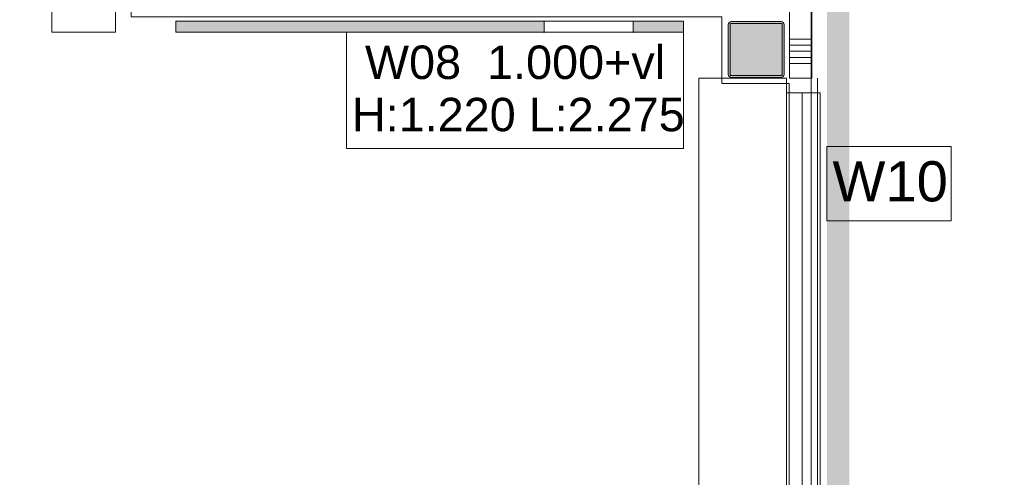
# Model space of a CAD drawing. Header units: millimetres. Extents: x -850 to 154668, y -80343 to 71019.
# Tile 84 of 147: x 5401 to 9812, y 29345 to 31396. Entities that reach past the tile are written whole.
import ezdxf

# ---------------------------------------------------------------- set-up
doc = ezdxf.new("R2010")
doc.units = ezdxf.units.MM
doc.header["$MEASUREMENT"] = 0
for name, color, linetype in [('Info Wandafwerking aanduiding', 7, 'Continuous'), ('New_22 NC Binnenwanden', 7, 'Continuous'), ('New_22 NC Binnenwanden Doorsnede-arcering', 7, 'Continuous'), ('New_22 NC Binnenwanden Ramen', 7, 'Continuous'), ('New_42 Binnenwandafw', 7, 'Continuous'), ('New_42 Binnenwandafw Doorsnede-arcering', 7, 'Continuous'), ('New_42 Binnenwandafw Ramen', 7, 'Continuous'), ('New_Info Wandafwerking aanduiding', 7, 'Continuous'), ('New_Info Wandafwerking aanduiding Doorsnede-arcering', 7, 'Continuous'), ('New_Z Ruimtefuncties Zone omranding', 7, 'Continuous'), ('S-COLS-____-OTLN.RVT S', 7, 'Continuous'), ('S-COLS-____-OTLN.RVT S 2D arcering', 7, 'Continuous')]:
    doc.layers.add(name, color=color, linetype=linetype)
doc.styles.add('GENERATED_STYLE_1', font='arial.ttf')

# ---------------------------------------------------------------- blocks, each defined once
blk = doc.blocks.new('R rechthoekige opening 22_16')
at = {"layer": 'New_42 Binnenwandafw Ramen', "color": 255, "linetype": 'Continuous', "lineweight": 0}
for p, q in [((-200, -57), (200, -57)), ((-200, -107), (-200, -57)), ((200, -107), (200, -57)), ((-200, -107), (200, -107))]:
    blk.add_line(p, q, dxfattribs=at)
for p in [(-200, -107), (200, -107)]:
    blk.add_point(p, dxfattribs=at)
blk = doc.blocks.new('Wall_379_1', base_point=(6100, 31410))
at = {"layer": 'New_42 Binnenwandafw Doorsnede-arcering', "linetype": 'Continuous', "lineweight": 0, "true_color": 0x934451}
for points in [[(6100, 31340), (7750, 31340), (7750, 31390), (6100, 31390)], [(8150, 31340), (8375, 31340), (8375, 31390), (8150, 31390)]]:
    blk.add_hatch(color=15, dxfattribs=at).paths.add_polyline_path(points)
at = {"layer": 'New_42 Binnenwandafw', "color": 15, "linetype": 'Continuous', "lineweight": 0, "true_color": 0x934451}
for p, q in [((7750, 31340), (7750, 31390)), ((8150, 31340), (8150, 31390))]:
    blk.add_line(p, q, dxfattribs=at)
at = {"layer": 'New_42 Binnenwandafw', "color": 15, "linetype": 'Continuous', "lineweight": 0, "true_color": 0x934451, "flags": 128}
for points in [[(7750, 31390), (6100, 31390)], [(6100, 31390), (6100, 31340)], [(8375, 31390), (8150, 31390)], [(8375, 31340), (8375, 31390)], [(6100, 31340), (7750, 31340)], [(8150, 31340), (8375, 31340)]]:
    blk.add_lwpolyline(points, dxfattribs=at)
at = {"layer": 'New_42 Binnenwandafw', "color": 15, "linetype": 'Continuous', "lineweight": 0, "true_color": 0x934451}
for p in [(7750, 31340), (8150, 31340)]:
    blk.add_point(p, dxfattribs=at)
at = {"layer": 'New_42 Binnenwandafw Ramen', "color": 255, "linetype": 'Continuous', "lineweight": 0, "xscale": -1, "zscale": 1000}
blk.add_blockref('R rechthoekige opening 22_16', (7950, 31447), dxfattribs=at)
blk = doc.blocks.new('Column 16[16]_1', base_point=(0.5, 3))
at = {"layer": 'S-COLS-____-OTLN.RVT S 2D arcering', "linetype": 'Continuous', "lineweight": 0, "true_color": 0x778488}
h = blk.add_hatch(color=8, dxfattribs=at)
h.paths.add_polyline_path([(8575.5, 31151), (8576.5, 31146), (8579.3, 31141.8), (8583.5, 31138.9), (8588.5, 31138), (8812.5, 31138), (8817.5, 31138.9), (8821.7, 31141.8), (8824.5, 31146), (8825.5, 31151), (8825.5, 31375), (8824.5, 31379.9), (8821.7, 31384.1), (8817.5, 31387), (8812.5, 31388), (8588.5, 31388), (8583.5, 31387), (8579.3, 31384.1), (8576.5, 31379.9), (8575.5, 31375)])
h.paths.add_polyline_path([(8812.5, 31146), (8588.5, 31146), (8586.6, 31146.3), (8585, 31147.4), (8583.9, 31149), (8583.5, 31151), (8583.5, 31375), (8583.9, 31376.9), (8585, 31378.5), (8586.6, 31379.6), (8588.5, 31380), (8812.5, 31380), (8814.4, 31379.6), (8816.1, 31378.5), (8817.1, 31376.9), (8817.5, 31375), (8817.5, 31151), (8817.1, 31149), (8816.1, 31147.4), (8814.4, 31146.3)], flags=0)
blk.add_hatch(color=8, dxfattribs=at).paths.add_polyline_path([(8812.5, 31380), (8588.5, 31380), (8586.6, 31379.6), (8585, 31378.5), (8583.9, 31376.9), (8583.5, 31375), (8583.5, 31151), (8583.9, 31149), (8585, 31147.4), (8586.6, 31146.3), (8588.5, 31146), (8812.5, 31146), (8814.4, 31146.3), (8816.1, 31147.4), (8817.1, 31149), (8817.5, 31151), (8817.5, 31375), (8817.1, 31376.9), (8816.1, 31378.5), (8814.4, 31379.6)])
at = {"layer": 'S-COLS-____-OTLN.RVT S', "color": 1, "linetype": 'Continuous', "lineweight": 0}
for p, q in [((8576.5, 31379.9), (8575.5, 31375)), ((8575.5, 31375), (8575.5, 31151)), ((8579.3, 31384.1), (8576.5, 31379.9)), ((8583.5, 31387), (8579.3, 31384.1)), ((8588.5, 31388), (8583.5, 31387)), ((8583.5, 31375), (8583.9, 31376.9)), ((8583.5, 31151), (8583.5, 31375)), ((8583.9, 31376.9), (8585, 31378.5)), ((8585, 31378.5), (8586.6, 31379.6)), ((8586.6, 31379.6), (8588.5, 31380)), ((8812.5, 31388), (8588.5, 31388)), ((8588.5, 31380), (8812.5, 31380)), ((8817.5, 31387), (8812.5, 31388)), ((8812.5, 31380), (8814.4, 31379.6)), ((8814.4, 31379.6), (8816.1, 31378.5)), ((8816.1, 31378.5), (8817.1, 31376.9)), ((8817.1, 31376.9), (8817.5, 31375)), ((8821.7, 31384.1), (8817.5, 31387)), ((8817.5, 31375), (8817.5, 31151)), ((8824.5, 31379.9), (8821.7, 31384.1)), ((8825.5, 31375), (8824.5, 31379.9)), ((8825.5, 31151), (8825.5, 31375)), ((8575.5, 31151), (8576.5, 31146)), ((8576.5, 31146), (8579.3, 31141.8)), ((8583.9, 31149), (8583.5, 31151)), ((8585, 31147.4), (8583.9, 31149)), ((8586.6, 31146.3), (8585, 31147.4)), ((8588.5, 31146), (8586.6, 31146.3)), ((8812.5, 31146), (8588.5, 31146)), ((8814.4, 31146.3), (8812.5, 31146)), ((8816.1, 31147.4), (8814.4, 31146.3)), ((8817.1, 31149), (8816.1, 31147.4)), ((8817.5, 31151), (8817.1, 31149)), ((8821.7, 31141.8), (8824.5, 31146)), ((8824.5, 31146), (8825.5, 31151)), ((8579.3, 31141.8), (8583.5, 31138.9)), ((8583.5, 31138.9), (8588.5, 31138)), ((8588.5, 31138), (8812.5, 31138)), ((8812.5, 31138), (8817.5, 31138.9)), ((8817.5, 31138.9), (8821.7, 31141.8))]:
    blk.add_line(p, q, dxfattribs=at)
blk = doc.blocks.new('*X2422')
at = {"layer": 'New_22 NC Binnenwanden Doorsnede-arcering', "color": 254, "linetype": 'Continuous', "lineweight": 0, "true_color": 0xe9ebeb}
for p, q in [((8850, 31500), (8916, 31500)), ((8916, 31500), (8950, 31500)), ((8850, 31309.7), (8916, 31309.7)), ((8850, 31282.3), (8916, 31282.3)), ((8916, 31309.7), (8950, 31309.7)), ((8916, 31282.3), (8950, 31282.3)), ((8850, 31254.9), (8916, 31254.9)), ((8916, 31254.9), (8950, 31254.9)), ((8850, 31227.4), (8916, 31227.4)), ((8850, 31200), (8916, 31200)), ((8916, 31227.4), (8950, 31227.4)), ((8916, 31200), (8950, 31200))]:
    blk.add_line(p, q, dxfattribs=at)
blk = doc.blocks.new('#Pui inbouwgarderobe 01')
at = {"layer": 'New_22 NC Binnenwanden Ramen', "color": 9, "linetype": 'Continuous', "lineweight": 0}
for p, q in [((-1600, 0), (-1600, -392)), ((-1533, 0), (-1600, 0)), ((1533, 0), (-1533, 0)), ((1600, 0), (1533, 0)), ((1600, -392), (1600, 0)), ((-1600, -392), (-1533, -392)), ((-1533, -392), (-1533, -513)), ((-1533, -392), (1533, -392)), ((1533, -513), (1533, -392)), ((1533, -392), (1600, -392)), ((-1533, -513), (-1533, -543)), ((1533, -543), (1533, -513)), ((1533, -531), (-1533, -531)), ((-1533, -543), (-1515, -543)), ((-1515, -543), (1515, -543)), ((1515, -543), (1533, -543))]:
    blk.add_line(p, q, dxfattribs=at)
at = {"layer": 'New_22 NC Binnenwanden Ramen', "color": 1, "linetype": 'Continuous', "lineweight": 0}
for p, q in [((1533, -462), (-1533, -462)), ((-1533, -513), (-1533, -543)), ((-1533, -543), (-1533, -513)), ((-1533, -513), (-1533, -543)), ((-1533, -543), (-1533, -513)), ((-1533, -513), (-1533, -543)), ((-1533, -543), (-1533, -513)), ((1533, -543), (1533, -513)), ((1533, -513), (1533, -543)), ((1533, -543), (1533, -513)), ((-1533, -543), (-1515, -543)), ((-1515, -543), (-1533, -543)), ((1515, -543), (1533, -543)), ((1533, -543), (1515, -543))]:
    blk.add_line(p, q, dxfattribs=at)
blk = doc.blocks.new('Rnx verticaal 22')
at = {"layer": 'New_22 NC Binnenwanden Ramen', "color": 1, "linetype": 'Continuous', "lineweight": 0}
for p, q in [((-1600, 0), (-1533, 0)), ((-1533, 0), (-1533, -139)), ((-1533, 0), (1533, 0)), ((1533, -139), (1533, 0)), ((1533, 0), (1600, 0)), ((-1533, -139), (-1600, -139)), ((1533, -139), (-1533, -139)), ((1600, -139), (1533, -139))]:
    blk.add_line(p, q, dxfattribs=at)
at = {"layer": 'New_22 NC Binnenwanden Ramen', "color": 7, "linetype": 'Continuous', "lineweight": 0}
for p, q in [((-1600, -25), (-1600, -125)), ((-1600, -25), (-1600, -125)), ((1600, -25), (1600, -125)), ((1600, -25), (1600, -125))]:
    blk.add_line(p, q, dxfattribs=at)
blk = doc.blocks.new('Wall_479_1', base_point=(8950, 31510))
at = {"layer": 'New_22 NC Binnenwanden', "color": 8, "linetype": 'Continuous', "lineweight": 0, "true_color": 0x778488, "flags": 128}
for points in [[(8850, 31510), (8850, 31135)], [(8950, 31135), (8950, 31510)]]:
    blk.add_lwpolyline(points, dxfattribs=at)
at = {"layer": 'New_22 NC Binnenwanden', "color": 8, "lineweight": 0, "true_color": 0x778488}
blk.add_blockref('*X2422', (0, 0), dxfattribs=at)
at = {"layer": 'New_22 NC Binnenwanden Ramen', "color": 1, "linetype": 'Continuous', "lineweight": 0, "xscale": 1.000000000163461, "zscale": 1000, "rotation": 90.00000524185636}
blk.add_blockref('#Pui inbouwgarderobe 01', (8444, 29535), dxfattribs=at)
at = {"layer": 'New_22 NC Binnenwanden Ramen', "color": 1, "linetype": 'Continuous', "lineweight": 0, "zscale": 1000, "rotation": 270.0000052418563}
blk.add_blockref('Rnx verticaal 22', (8975, 29535), dxfattribs=at)
blk = doc.blocks.new('Wall_737_1', base_point=(9017.5, 67660))
at = {"layer": 'New_Info Wandafwerking aanduiding Doorsnede-arcering', "linetype": 'Continuous', "lineweight": 0}
blk.add_hatch(color=1, dxfattribs=at).paths.add_polyline_path([(9117.5, 26150), (9117.5, 67660), (9017.5, 67660), (9017.5, 26150)])

msp = doc.modelspace()

# ---------------------------------------------------------------- linework, layer by layer
at = {"layer": 'Info Wandafwerking aanduiding', "color": 9, "linetype": 'Continuous', "lineweight": 0, "flags": 128}
for points in [[(5544.5, 31340), (5544.5, 34285.1), (5830.2, 34285.1), (5830.2, 31340)], [(6864.4, 31340), (8375, 31340), (8375, 30818.6), (6864.4, 30818.6)]]:
    msp.add_lwpolyline(points, close=True, dxfattribs=at)
at = {"layer": 'New_Info Wandafwerking aanduiding', "color": 9, "linetype": 'Continuous', "lineweight": 0, "flags": 128}
msp.add_lwpolyline([(9017.5, 30828.1), (9574.4, 30828.1), (9574.4, 30495.3), (9017.5, 30495.3)], close=True, dxfattribs=at)
at = {"layer": 'New_Z Ruimtefuncties Zone omranding', "color": 41, "linetype": 'Continuous', "lineweight": 0, "true_color": 0xffeeaa, "flags": 128}
msp.add_lwpolyline([(6200, 26210), (6200, 24599.9), (25600, 24608), (25600, 26210), (17050.7, 26210), (17050.7, 26200.1), (15341.4, 26200.1), (15341.4, 36010), (13350.7, 36010, -0.198912), (11732.1, 36412.2, -0.249082), (10909.7, 38110.9), (10910, 41010), (8950, 41010), (8950, 35110), (8950, 32310), (8947.2, 32310), (8947.2, 26210)], format="xyb", close=True, dxfattribs=at)
at = {"layer": 'New_Z Ruimtefuncties Zone omranding', "color": 231, "linetype": 'Continuous', "lineweight": 0, "true_color": 0xf9acba, "flags": 128}
msp.add_lwpolyline([(0, 33710), (0, 31135), (0, 26310), (275, 26310), (8575, 26310), (8847.9, 26310), (8847.9, 31110), (8547.2, 31110), (8547.2, 31410), (5900, 31410), (5900, 34310), (3000, 34310), (3000, 33709.9), (2700, 33710)], close=True, dxfattribs=at)

# ---------------------------------------------------------------- block references
at = {"layer": 'New_22 NC Binnenwanden', "color": 8, "lineweight": 0, "true_color": 0x778488}
msp.add_blockref('Wall_479_1', (8950, 31510), dxfattribs=at)
at = {"layer": 'New_42 Binnenwandafw', "color": 15, "lineweight": 0, "true_color": 0x934451}
msp.add_blockref('Wall_379_1', (6100, 31410), dxfattribs=at)
at = {"layer": 'New_Info Wandafwerking aanduiding', "color": 1, "lineweight": 0}
msp.add_blockref('Wall_737_1', (9017.5, 67660), dxfattribs=at)
at = {"layer": 'S-COLS-____-OTLN.RVT S', "color": 1, "linetype": 'Continuous', "lineweight": 0}
msp.add_blockref('Column 16[16]_1', (0.5, 3), dxfattribs=at)

# ---------------------------------------------------------------- texts
at = {"layer": 'Info Wandafwerking aanduiding', "color": 2, "linetype": 'Continuous', "lineweight": 0, "insert": (6889.4, 31280.7), "char_height": 150, "attachment_point": 1, "line_spacing_factor": 0.938049, "style": 'GENERATED_STYLE_1'}
msp.add_mtext('\\A1;{\\pql;\\fArial|b0|i0|c0|p38; W08 \\fArial|b0|i0|c0|p38; \\fArial|b0|i0|c0|p38;1.000\\fArial|b0|i0|c0|p38;+vl \\P\\pql;\\fArial|b0|i0|c0|p38;H:\\fArial|b0|i0|c0|p38;1.220\\fArial|b0|i0|c0|p38; L:\\fArial|b0|i0|c0|p38;2.275}', dxfattribs=at)
at = {"layer": 'New_Info Wandafwerking aanduiding', "color": 2, "linetype": 'Continuous', "lineweight": 0, "insert": (9042.5, 30670.5), "char_height": 180, "attachment_point": 4, "style": 'GENERATED_STYLE_1'}
msp.add_mtext('\\A1;{\\pql;\\fArial|b0|i0|c0|p38;W10}', dxfattribs=at)

doc.saveas('drawing.dxf')
